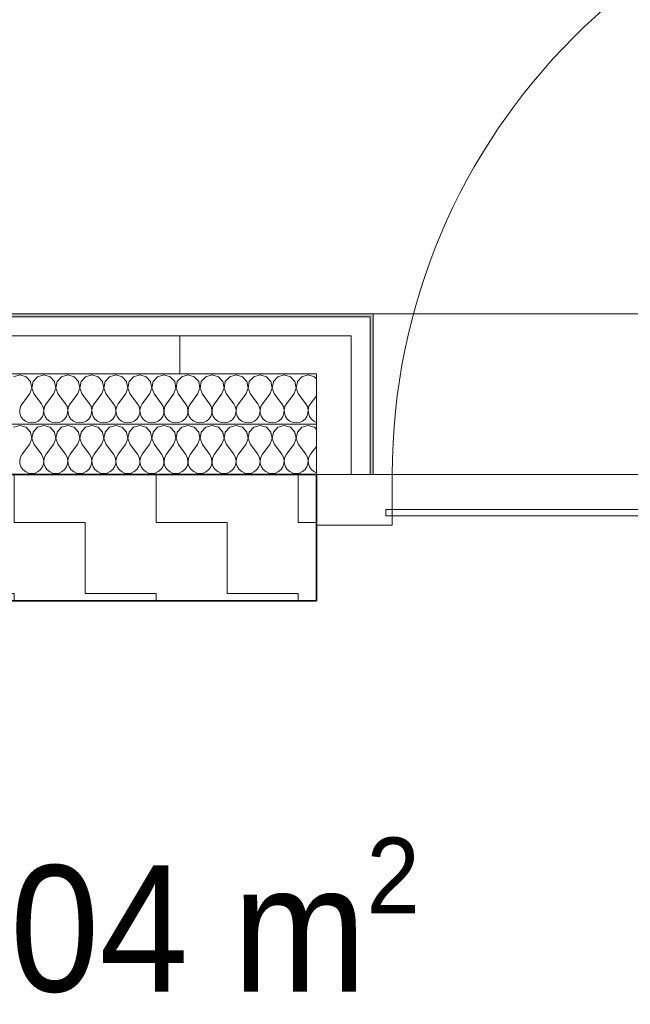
# Model space of a CAD drawing. Header units: centimetres. Extents: x -7.1 to 26.5, y -14.7 to 18.1.
# Tile 151 of 186: x 11.4 to 12.3, y 11 to 12.6. Entities that reach past the tile are written whole.
import ezdxf

# ---------------------------------------------------------------- set-up
doc = ezdxf.new("R2010")
doc.units = ezdxf.units.CM
doc.header["$LTSCALE"] = 10
doc.linetypes.add('AUSGEZOGEN', pattern=[0])
doc.linetypes.add('STRICHLINIE_S4', pattern=[0.0055, 0.0035, -0.001, 0, -0.001])
for name, color, linetype in [('XR$1$010 Murs extérieurs', 7, 'Continuous'), ('XR$1$010 Murs extérieurs – Lignes de séparation des couches', 7, 'Continuous'), ('XR$1$010 Portes', 7, 'Continuous'), ('XR$1$030 Chapes', 7, 'Continuous'), ('XR$2$080 Définition des locaux – Texte', 7, 'Continuous'), ('XR$3$010 Murs extérieurs – Hachures des composants', 7, 'Continuous'), ('XR$3$035 Dalles', 7, 'Continuous')]:
    doc.layers.add(name, color=color, linetype=linetype)
doc.styles.add('ARIAL', font='arial.ttf')
pattern_1 = [(0, (0.375, 0.375), (0.1875, 0.1875), [0.1875, -0.1875]), (90, (0.375, 0.375), (-0.1875, 0.1875), [0.1875, -0.1875])]

# ---------------------------------------------------------------- blocks, each defined once
blk = doc.blocks.new('COMPLEXOBJECT_104')
at = {"layer": 'XR$3$010 Murs extérieurs – Hachures des composants', "color": 8, "linetype": 'AUSGEZOGEN', "lineweight": 13, "transparency": 33554687}
for p, q in [((11.3714, 12.0466), (11.3614, 12.0438)), ((11.3814, 12.0438), (11.3714, 12.0466)), ((11.3885, 12.0361), (11.3814, 12.0438)), ((11.3904, 12.0258), (11.3885, 12.0361)), ((11.3925, 12.0361), (11.3906, 12.0258)), ((11.3995, 12.0438), (11.3925, 12.0361)), ((11.4095, 12.0466), (11.3995, 12.0438)), ((11.4195, 12.0438), (11.4095, 12.0466)), ((11.4266, 12.0361), (11.4195, 12.0438)), ((11.4285, 12.0258), (11.4266, 12.0361)), ((11.4306, 12.0361), (11.4286, 12.0258)), ((11.4376, 12.0438), (11.4306, 12.0361)), ((11.4476, 12.0466), (11.4376, 12.0438)), ((11.4576, 12.0438), (11.4476, 12.0466)), ((11.4647, 12.0361), (11.4576, 12.0438)), ((11.4666, 12.0258), (11.4647, 12.0361)), ((11.4687, 12.0361), (11.4667, 12.0258)), ((11.4757, 12.0438), (11.4687, 12.0361)), ((11.4857, 12.0466), (11.4757, 12.0438)), ((11.4957, 12.0438), (11.4857, 12.0466)), ((11.5028, 12.0361), (11.4957, 12.0438)), ((11.5047, 12.0258), (11.5028, 12.0361)), ((11.5068, 12.0361), (11.5048, 12.0258)), ((11.5138, 12.0438), (11.5068, 12.0361)), ((11.5238, 12.0466), (11.5138, 12.0438)), ((11.5338, 12.0438), (11.5238, 12.0466)), ((11.5408, 12.0361), (11.5338, 12.0438)), ((11.5428, 12.0258), (11.5408, 12.0361)), ((11.5449, 12.0361), (11.5429, 12.0258)), ((11.5519, 12.0438), (11.5449, 12.0361)), ((11.5619, 12.0466), (11.5519, 12.0438)), ((11.5719, 12.0438), (11.5619, 12.0466)), ((11.5789, 12.0361), (11.5719, 12.0438)), ((11.5809, 12.0258), (11.5789, 12.0361)), ((11.583, 12.0361), (11.581, 12.0258)), ((11.59, 12.0438), (11.583, 12.0361)), ((11.6, 12.0466), (11.59, 12.0438)), ((11.61, 12.0438), (11.6, 12.0466)), ((11.617, 12.0361), (11.61, 12.0438)), ((11.619, 12.0258), (11.617, 12.0361)), ((11.6211, 12.0361), (11.6191, 12.0258)), ((11.6281, 12.0438), (11.6211, 12.0361)), ((11.6381, 12.0466), (11.6281, 12.0438)), ((11.6481, 12.0438), (11.6381, 12.0466)), ((11.6551, 12.0361), (11.6481, 12.0438)), ((11.6571, 12.0258), (11.6551, 12.0361)), ((11.6592, 12.0361), (11.6572, 12.0258)), ((11.6662, 12.0438), (11.6592, 12.0361)), ((11.6762, 12.0466), (11.6662, 12.0438)), ((11.6862, 12.0438), (11.6762, 12.0466)), ((11.6932, 12.0361), (11.6862, 12.0438)), ((11.6952, 12.0258), (11.6932, 12.0361)), ((11.6972, 12.0361), (11.6953, 12.0258)), ((11.7043, 12.0438), (11.6972, 12.0361)), ((11.7143, 12.0466), (11.7043, 12.0438)), ((11.7243, 12.0438), (11.7143, 12.0466)), ((11.7313, 12.0361), (11.7243, 12.0438)), ((11.7333, 12.0258), (11.7313, 12.0361)), ((11.7353, 12.0361), (11.7334, 12.0258)), ((11.7424, 12.0438), (11.7353, 12.0361)), ((11.7524, 12.0466), (11.7424, 12.0438)), ((11.7624, 12.0438), (11.7524, 12.0466)), ((11.7694, 12.0361), (11.7624, 12.0438)), ((11.7714, 12.0258), (11.7694, 12.0361)), ((11.7734, 12.0361), (11.7715, 12.0258)), ((11.7805, 12.0438), (11.7734, 12.0361)), ((11.7905, 12.0466), (11.7805, 12.0438)), ((11.8005, 12.0438), (11.7905, 12.0466)), ((11.8075, 12.0361), (11.8005, 12.0438)), ((11.8094, 12.0258), (11.8075, 12.0361)), ((11.8115, 12.0361), (11.8096, 12.0258)), ((11.8186, 12.0438), (11.8115, 12.0361)), ((11.8286, 12.0466), (11.8186, 12.0438)), ((11.8386, 12.0438), (11.8286, 12.0466)), ((11.8418, 12.0403), (11.8386, 12.0438)), ((11.3867, 12.0161), (11.3904, 12.0258)), ((11.3906, 12.0258), (11.3943, 12.0161)), ((11.4248, 12.0161), (11.4285, 12.0258)), ((11.4286, 12.0258), (11.4324, 12.0161)), ((11.4629, 12.0161), (11.4666, 12.0258)), ((11.4667, 12.0258), (11.4705, 12.0161)), ((11.501, 12.0161), (11.5047, 12.0258)), ((11.5048, 12.0258), (11.5086, 12.0161)), ((11.539, 12.0161), (11.5428, 12.0258)), ((11.5429, 12.0258), (11.5467, 12.0161)), ((11.5771, 12.0161), (11.5809, 12.0258)), ((11.581, 12.0258), (11.5848, 12.0161)), ((11.6152, 12.0161), (11.619, 12.0258)), ((11.6191, 12.0258), (11.6229, 12.0161)), ((11.6533, 12.0161), (11.6571, 12.0258)), ((11.6572, 12.0258), (11.661, 12.0161)), ((11.6914, 12.0161), (11.6952, 12.0258)), ((11.6953, 12.0258), (11.699, 12.0161)), ((11.7295, 12.0161), (11.7333, 12.0258)), ((11.7334, 12.0258), (11.7371, 12.0161)), ((11.7676, 12.0161), (11.7714, 12.0258)), ((11.7715, 12.0258), (11.7752, 12.0161)), ((11.8057, 12.0161), (11.8094, 12.0258)), ((11.8096, 12.0258), (11.8133, 12.0161)), ((11.3867, 12.0161), (11.3752, 12.0009)), ((11.3943, 12.0161), (11.4057, 12.0009)), ((11.4248, 12.0161), (11.4133, 12.0009)), ((11.4324, 12.0161), (11.4438, 12.0009)), ((11.4629, 12.0161), (11.4514, 12.0009)), ((11.4705, 12.0161), (11.4819, 12.0009)), ((11.501, 12.0161), (11.4895, 12.0009)), ((11.5086, 12.0161), (11.52, 12.0009)), ((11.539, 12.0161), (11.5276, 12.0009)), ((11.5467, 12.0161), (11.5581, 12.0009)), ((11.5771, 12.0161), (11.5657, 12.0009)), ((11.5848, 12.0161), (11.5962, 12.0009)), ((11.6152, 12.0161), (11.6038, 12.0009)), ((11.6229, 12.0161), (11.6343, 12.0009)), ((11.6533, 12.0161), (11.6419, 12.0009)), ((11.661, 12.0161), (11.6724, 12.0009)), ((11.6914, 12.0161), (11.68, 12.0009)), ((11.699, 12.0161), (11.7105, 12.0009)), ((11.7295, 12.0161), (11.7181, 12.0009)), ((11.7371, 12.0161), (11.7486, 12.0009)), ((11.7676, 12.0161), (11.7562, 12.0009)), ((11.7752, 12.0161), (11.7867, 12.0009)), ((11.8057, 12.0161), (11.7943, 12.0009)), ((11.8133, 12.0161), (11.8248, 12.0009)), ((11.8418, 12.0134), (11.8324, 12.0009)), ((11.3727, 11.9963), (11.3715, 11.9912)), ((11.3715, 11.9912), (11.3718, 11.9859)), ((11.3752, 12.0009), (11.3727, 11.9963)), ((11.4083, 11.9963), (11.4057, 12.0009)), ((11.4094, 11.9912), (11.4083, 11.9963)), ((11.4092, 11.9859), (11.4094, 11.9912)), ((11.4108, 11.9963), (11.4096, 11.9912)), ((11.4096, 11.9912), (11.4099, 11.9859)), ((11.4133, 12.0009), (11.4108, 11.9963)), ((11.4464, 11.9963), (11.4438, 12.0009)), ((11.4475, 11.9912), (11.4464, 11.9963)), ((11.4473, 11.9859), (11.4475, 11.9912)), ((11.4489, 11.9963), (11.4477, 11.9912)), ((11.4477, 11.9912), (11.448, 11.9859)), ((11.4514, 12.0009), (11.4489, 11.9963)), ((11.4844, 11.9963), (11.4819, 12.0009)), ((11.4856, 11.9912), (11.4844, 11.9963)), ((11.4854, 11.9859), (11.4856, 11.9912)), ((11.487, 11.9963), (11.4858, 11.9912)), ((11.4858, 11.9912), (11.486, 11.9859)), ((11.4895, 12.0009), (11.487, 11.9963)), ((11.5225, 11.9963), (11.52, 12.0009)), ((11.5237, 11.9912), (11.5225, 11.9963)), ((11.5235, 11.9859), (11.5237, 11.9912)), ((11.5251, 11.9963), (11.5239, 11.9912)), ((11.5239, 11.9912), (11.5241, 11.9859)), ((11.5276, 12.0009), (11.5251, 11.9963)), ((11.5606, 11.9963), (11.5581, 12.0009)), ((11.5618, 11.9912), (11.5606, 11.9963)), ((11.5616, 11.9859), (11.5618, 11.9912)), ((11.5632, 11.9963), (11.562, 11.9912)), ((11.562, 11.9912), (11.5622, 11.9859)), ((11.5657, 12.0009), (11.5632, 11.9963)), ((11.5987, 11.9963), (11.5962, 12.0009)), ((11.5999, 11.9912), (11.5987, 11.9963)), ((11.5997, 11.9859), (11.5999, 11.9912)), ((11.6013, 11.9963), (11.6001, 11.9912)), ((11.6001, 11.9912), (11.6003, 11.9859)), ((11.6038, 12.0009), (11.6013, 11.9963)), ((11.6368, 11.9963), (11.6343, 12.0009)), ((11.638, 11.9912), (11.6368, 11.9963)), ((11.6378, 11.9859), (11.638, 11.9912)), ((11.6394, 11.9963), (11.6382, 11.9912)), ((11.6382, 11.9912), (11.6384, 11.9859)), ((11.6419, 12.0009), (11.6394, 11.9963)), ((11.6749, 11.9963), (11.6724, 12.0009)), ((11.6761, 11.9912), (11.6749, 11.9963)), ((11.6759, 11.9859), (11.6761, 11.9912)), ((11.6775, 11.9963), (11.6763, 11.9912)), ((11.6763, 11.9912), (11.6765, 11.9859)), ((11.68, 12.0009), (11.6775, 11.9963)), ((11.713, 11.9963), (11.7105, 12.0009)), ((11.7142, 11.9912), (11.713, 11.9963)), ((11.714, 11.9859), (11.7142, 11.9912)), ((11.7156, 11.9963), (11.7144, 11.9912)), ((11.7144, 11.9912), (11.7146, 11.9859)), ((11.7181, 12.0009), (11.7156, 11.9963)), ((11.7511, 11.9963), (11.7486, 12.0009)), ((11.7523, 11.9912), (11.7511, 11.9963)), ((11.752, 11.9859), (11.7523, 11.9912)), ((11.7536, 11.9963), (11.7525, 11.9912)), ((11.7525, 11.9912), (11.7527, 11.9859)), ((11.7562, 12.0009), (11.7536, 11.9963)), ((11.7892, 11.9963), (11.7867, 12.0009)), ((11.7904, 11.9912), (11.7892, 11.9963)), ((11.7901, 11.9859), (11.7904, 11.9912)), ((11.7917, 11.9963), (11.7906, 11.9912)), ((11.7906, 11.9912), (11.7908, 11.9859)), ((11.7943, 12.0009), (11.7917, 11.9963)), ((11.8273, 11.9963), (11.8248, 12.0009)), ((11.8285, 11.9912), (11.8273, 11.9963)), ((11.8282, 11.9859), (11.8285, 11.9912)), ((11.8298, 11.9963), (11.8286, 11.9912)), ((11.8286, 11.9912), (11.8289, 11.9859)), ((11.8324, 12.0009), (11.8298, 11.9963)), ((11.3718, 11.9859), (11.3734, 11.9809)), ((11.3734, 11.9809), (11.3764, 11.9766)), ((11.3764, 11.9766), (11.3805, 11.9733)), ((11.3805, 11.9733), (11.3853, 11.9711)), ((11.3853, 11.9711), (11.3905, 11.9704)), ((11.3905, 11.9704), (11.3957, 11.9711)), ((11.3957, 11.9711), (11.4005, 11.9733)), ((11.4005, 11.9733), (11.4045, 11.9766)), ((11.4045, 11.9766), (11.4075, 11.9809)), ((11.4075, 11.9809), (11.4092, 11.9859)), ((11.4099, 11.9859), (11.4115, 11.9809)), ((11.4115, 11.9809), (11.4145, 11.9766)), ((11.4145, 11.9766), (11.4186, 11.9733)), ((11.4186, 11.9733), (11.4234, 11.9711)), ((11.4234, 11.9711), (11.4286, 11.9704)), ((11.4286, 11.9704), (11.4338, 11.9711)), ((11.4338, 11.9711), (11.4386, 11.9733)), ((11.4386, 11.9733), (11.4426, 11.9766)), ((11.4426, 11.9766), (11.4456, 11.9809)), ((11.4456, 11.9809), (11.4473, 11.9859)), ((11.448, 11.9859), (11.4496, 11.9809)), ((11.4496, 11.9809), (11.4526, 11.9766)), ((11.4526, 11.9766), (11.4567, 11.9733)), ((11.4567, 11.9733), (11.4615, 11.9711)), ((11.4615, 11.9711), (11.4667, 11.9704)), ((11.4667, 11.9704), (11.4719, 11.9711)), ((11.4719, 11.9711), (11.4767, 11.9733)), ((11.4767, 11.9733), (11.4807, 11.9766)), ((11.4807, 11.9766), (11.4837, 11.9809)), ((11.4837, 11.9809), (11.4854, 11.9859)), ((11.486, 11.9859), (11.4877, 11.9809)), ((11.4877, 11.9809), (11.4907, 11.9766)), ((11.4907, 11.9766), (11.4947, 11.9733)), ((11.4947, 11.9733), (11.4996, 11.9711)), ((11.4996, 11.9711), (11.5048, 11.9704)), ((11.5048, 11.9704), (11.51, 11.9711)), ((11.51, 11.9711), (11.5148, 11.9733)), ((11.5148, 11.9733), (11.5188, 11.9766)), ((11.5188, 11.9766), (11.5218, 11.9809)), ((11.5218, 11.9809), (11.5235, 11.9859)), ((11.5241, 11.9859), (11.5258, 11.9809)), ((11.5258, 11.9809), (11.5288, 11.9766)), ((11.5288, 11.9766), (11.5328, 11.9733)), ((11.5328, 11.9733), (11.5377, 11.9711)), ((11.5377, 11.9711), (11.5429, 11.9704)), ((11.5429, 11.9704), (11.5481, 11.9711)), ((11.5481, 11.9711), (11.5529, 11.9733)), ((11.5529, 11.9733), (11.5569, 11.9766)), ((11.5569, 11.9766), (11.5599, 11.9809)), ((11.5599, 11.9809), (11.5616, 11.9859)), ((11.5622, 11.9859), (11.5639, 11.9809)), ((11.5639, 11.9809), (11.5669, 11.9766)), ((11.5669, 11.9766), (11.5709, 11.9733)), ((11.5709, 11.9733), (11.5757, 11.9711)), ((11.5757, 11.9711), (11.581, 11.9704)), ((11.581, 11.9704), (11.5862, 11.9711)), ((11.5862, 11.9711), (11.591, 11.9733)), ((11.591, 11.9733), (11.595, 11.9766)), ((11.595, 11.9766), (11.598, 11.9809)), ((11.598, 11.9809), (11.5997, 11.9859)), ((11.6003, 11.9859), (11.602, 11.9809)), ((11.602, 11.9809), (11.605, 11.9766)), ((11.605, 11.9766), (11.609, 11.9733)), ((11.609, 11.9733), (11.6138, 11.9711)), ((11.6138, 11.9711), (11.619, 11.9704)), ((11.619, 11.9704), (11.6243, 11.9711)), ((11.6243, 11.9711), (11.6291, 11.9733)), ((11.6291, 11.9733), (11.6331, 11.9766)), ((11.6331, 11.9766), (11.6361, 11.9809)), ((11.6361, 11.9809), (11.6378, 11.9859)), ((11.6384, 11.9859), (11.6401, 11.9809)), ((11.6401, 11.9809), (11.6431, 11.9766)), ((11.6431, 11.9766), (11.6471, 11.9733)), ((11.6471, 11.9733), (11.6519, 11.9711)), ((11.6519, 11.9711), (11.6571, 11.9704)), ((11.6571, 11.9704), (11.6623, 11.9711)), ((11.6623, 11.9711), (11.6672, 11.9733)), ((11.6672, 11.9733), (11.6712, 11.9766)), ((11.6712, 11.9766), (11.6742, 11.9809)), ((11.6742, 11.9809), (11.6759, 11.9859)), ((11.6765, 11.9859), (11.6782, 11.9809)), ((11.6782, 11.9809), (11.6812, 11.9766)), ((11.6812, 11.9766), (11.6852, 11.9733)), ((11.6852, 11.9733), (11.69, 11.9711)), ((11.69, 11.9711), (11.6952, 11.9704)), ((11.6952, 11.9704), (11.7004, 11.9711)), ((11.7004, 11.9711), (11.7053, 11.9733)), ((11.7053, 11.9733), (11.7093, 11.9766)), ((11.7093, 11.9766), (11.7123, 11.9809)), ((11.7123, 11.9809), (11.714, 11.9859)), ((11.7146, 11.9859), (11.7163, 11.9809)), ((11.7163, 11.9809), (11.7193, 11.9766)), ((11.7193, 11.9766), (11.7233, 11.9733)), ((11.7233, 11.9733), (11.7281, 11.9711)), ((11.7281, 11.9711), (11.7333, 11.9704)), ((11.7333, 11.9704), (11.7385, 11.9711)), ((11.7385, 11.9711), (11.7433, 11.9733)), ((11.7433, 11.9733), (11.7474, 11.9766)), ((11.7474, 11.9766), (11.7504, 11.9809)), ((11.7504, 11.9809), (11.752, 11.9859)), ((11.7527, 11.9859), (11.7544, 11.9809)), ((11.7544, 11.9809), (11.7574, 11.9766)), ((11.7574, 11.9766), (11.7614, 11.9733)), ((11.7614, 11.9733), (11.7662, 11.9711)), ((11.7662, 11.9711), (11.7714, 11.9704)), ((11.7714, 11.9704), (11.7766, 11.9711)), ((11.7766, 11.9711), (11.7814, 11.9733)), ((11.7814, 11.9733), (11.7855, 11.9766)), ((11.7855, 11.9766), (11.7885, 11.9809)), ((11.7885, 11.9809), (11.7901, 11.9859)), ((11.7908, 11.9859), (11.7925, 11.9809)), ((11.7925, 11.9809), (11.7955, 11.9766)), ((11.7955, 11.9766), (11.7995, 11.9733)), ((11.7995, 11.9733), (11.8043, 11.9711)), ((11.8043, 11.9711), (11.8095, 11.9704)), ((11.8095, 11.9704), (11.8147, 11.9711)), ((11.8147, 11.9711), (11.8195, 11.9733)), ((11.8195, 11.9733), (11.8236, 11.9766)), ((11.8236, 11.9766), (11.8266, 11.9809)), ((11.8266, 11.9809), (11.8282, 11.9859)), ((11.8289, 11.9859), (11.8306, 11.9809)), ((11.8306, 11.9809), (11.8336, 11.9766)), ((11.8336, 11.9766), (11.8376, 11.9733)), ((11.8376, 11.9733), (11.8418, 11.9714))]:
    blk.add_line(p, q, dxfattribs=at)
blk = doc.blocks.new('COMPLEXOBJECT_108')
at = {"layer": 'XR$3$010 Murs extérieurs – Hachures des composants', "color": 8, "linetype": 'AUSGEZOGEN', "lineweight": 13, "transparency": 33554687}
for p, q in [((11.3714, 11.9666), (11.3614, 11.9638)), ((11.3814, 11.9638), (11.3714, 11.9666)), ((11.3885, 11.9561), (11.3814, 11.9638)), ((11.3904, 11.9458), (11.3885, 11.9561)), ((11.3925, 11.9561), (11.3906, 11.9458)), ((11.3995, 11.9638), (11.3925, 11.9561)), ((11.4095, 11.9666), (11.3995, 11.9638)), ((11.4195, 11.9638), (11.4095, 11.9666)), ((11.4266, 11.9561), (11.4195, 11.9638)), ((11.4285, 11.9458), (11.4266, 11.9561)), ((11.4306, 11.9561), (11.4286, 11.9458)), ((11.4376, 11.9638), (11.4306, 11.9561)), ((11.4476, 11.9666), (11.4376, 11.9638)), ((11.4576, 11.9638), (11.4476, 11.9666)), ((11.4647, 11.9561), (11.4576, 11.9638)), ((11.4666, 11.9458), (11.4647, 11.9561)), ((11.4687, 11.9561), (11.4667, 11.9458)), ((11.4757, 11.9638), (11.4687, 11.9561)), ((11.4857, 11.9666), (11.4757, 11.9638)), ((11.4957, 11.9638), (11.4857, 11.9666)), ((11.5028, 11.9561), (11.4957, 11.9638)), ((11.5047, 11.9458), (11.5028, 11.9561)), ((11.5068, 11.9561), (11.5048, 11.9458)), ((11.5138, 11.9638), (11.5068, 11.9561)), ((11.5238, 11.9666), (11.5138, 11.9638)), ((11.5338, 11.9638), (11.5238, 11.9666)), ((11.5408, 11.9561), (11.5338, 11.9638)), ((11.5428, 11.9458), (11.5408, 11.9561)), ((11.5449, 11.9561), (11.5429, 11.9458)), ((11.5519, 11.9638), (11.5449, 11.9561)), ((11.5619, 11.9666), (11.5519, 11.9638)), ((11.5719, 11.9638), (11.5619, 11.9666)), ((11.5789, 11.9561), (11.5719, 11.9638)), ((11.5809, 11.9458), (11.5789, 11.9561)), ((11.583, 11.9561), (11.581, 11.9458)), ((11.59, 11.9638), (11.583, 11.9561)), ((11.6, 11.9666), (11.59, 11.9638)), ((11.61, 11.9638), (11.6, 11.9666)), ((11.617, 11.9561), (11.61, 11.9638)), ((11.619, 11.9458), (11.617, 11.9561)), ((11.6211, 11.9561), (11.6191, 11.9458)), ((11.6281, 11.9638), (11.6211, 11.9561)), ((11.6381, 11.9666), (11.6281, 11.9638)), ((11.6481, 11.9638), (11.6381, 11.9666)), ((11.6551, 11.9561), (11.6481, 11.9638)), ((11.6571, 11.9458), (11.6551, 11.9561)), ((11.6592, 11.9561), (11.6572, 11.9458)), ((11.6662, 11.9638), (11.6592, 11.9561)), ((11.6762, 11.9666), (11.6662, 11.9638)), ((11.6862, 11.9638), (11.6762, 11.9666)), ((11.6932, 11.9561), (11.6862, 11.9638)), ((11.6952, 11.9458), (11.6932, 11.9561)), ((11.6972, 11.9561), (11.6953, 11.9458)), ((11.7043, 11.9638), (11.6972, 11.9561)), ((11.7143, 11.9666), (11.7043, 11.9638)), ((11.7243, 11.9638), (11.7143, 11.9666)), ((11.7313, 11.9561), (11.7243, 11.9638)), ((11.7333, 11.9458), (11.7313, 11.9561)), ((11.7353, 11.9561), (11.7334, 11.9458)), ((11.7424, 11.9638), (11.7353, 11.9561)), ((11.7524, 11.9666), (11.7424, 11.9638)), ((11.7624, 11.9638), (11.7524, 11.9666)), ((11.7694, 11.9561), (11.7624, 11.9638)), ((11.7714, 11.9458), (11.7694, 11.9561)), ((11.7734, 11.9561), (11.7715, 11.9458)), ((11.7805, 11.9638), (11.7734, 11.9561)), ((11.7905, 11.9666), (11.7805, 11.9638)), ((11.8005, 11.9638), (11.7905, 11.9666)), ((11.8075, 11.9561), (11.8005, 11.9638)), ((11.8094, 11.9458), (11.8075, 11.9561)), ((11.8115, 11.9561), (11.8096, 11.9458)), ((11.8186, 11.9638), (11.8115, 11.9561)), ((11.8286, 11.9666), (11.8186, 11.9638)), ((11.8386, 11.9638), (11.8286, 11.9666)), ((11.8418, 11.9603), (11.8386, 11.9638)), ((11.3867, 11.9361), (11.3904, 11.9458)), ((11.3906, 11.9458), (11.3943, 11.9361)), ((11.4248, 11.9361), (11.4285, 11.9458)), ((11.4286, 11.9458), (11.4324, 11.9361)), ((11.4629, 11.9361), (11.4666, 11.9458)), ((11.4667, 11.9458), (11.4705, 11.9361)), ((11.501, 11.9361), (11.5047, 11.9458)), ((11.5048, 11.9458), (11.5086, 11.9361)), ((11.539, 11.9361), (11.5428, 11.9458)), ((11.5429, 11.9458), (11.5467, 11.9361)), ((11.5771, 11.9361), (11.5809, 11.9458)), ((11.581, 11.9458), (11.5848, 11.9361)), ((11.6152, 11.9361), (11.619, 11.9458)), ((11.6191, 11.9458), (11.6229, 11.9361)), ((11.6533, 11.9361), (11.6571, 11.9458)), ((11.6572, 11.9458), (11.661, 11.9361)), ((11.6914, 11.9361), (11.6952, 11.9458)), ((11.6953, 11.9458), (11.699, 11.9361)), ((11.7295, 11.9361), (11.7333, 11.9458)), ((11.7334, 11.9458), (11.7371, 11.9361)), ((11.7676, 11.9361), (11.7714, 11.9458)), ((11.7715, 11.9458), (11.7752, 11.9361)), ((11.8057, 11.9361), (11.8094, 11.9458)), ((11.8096, 11.9458), (11.8133, 11.9361)), ((11.3867, 11.9361), (11.3752, 11.9209)), ((11.3943, 11.9361), (11.4057, 11.9209)), ((11.4248, 11.9361), (11.4133, 11.9209)), ((11.4324, 11.9361), (11.4438, 11.9209)), ((11.4629, 11.9361), (11.4514, 11.9209)), ((11.4705, 11.9361), (11.4819, 11.9209)), ((11.501, 11.9361), (11.4895, 11.9209)), ((11.5086, 11.9361), (11.52, 11.9209)), ((11.539, 11.9361), (11.5276, 11.9209)), ((11.5467, 11.9361), (11.5581, 11.9209)), ((11.5771, 11.9361), (11.5657, 11.9209)), ((11.5848, 11.9361), (11.5962, 11.9209)), ((11.6152, 11.9361), (11.6038, 11.9209)), ((11.6229, 11.9361), (11.6343, 11.9209)), ((11.6533, 11.9361), (11.6419, 11.9209)), ((11.661, 11.9361), (11.6724, 11.9209)), ((11.6914, 11.9361), (11.68, 11.9209)), ((11.699, 11.9361), (11.7105, 11.9209)), ((11.7295, 11.9361), (11.7181, 11.9209)), ((11.7371, 11.9361), (11.7486, 11.9209)), ((11.7676, 11.9361), (11.7562, 11.9209)), ((11.7752, 11.9361), (11.7867, 11.9209)), ((11.8057, 11.9361), (11.7943, 11.9209)), ((11.8133, 11.9361), (11.8248, 11.9209)), ((11.8418, 11.9334), (11.8324, 11.9209)), ((11.3727, 11.9163), (11.3715, 11.9112)), ((11.3715, 11.9112), (11.3718, 11.9059)), ((11.3752, 11.9209), (11.3727, 11.9163)), ((11.4083, 11.9163), (11.4057, 11.9209)), ((11.4094, 11.9112), (11.4083, 11.9163)), ((11.4092, 11.9059), (11.4094, 11.9112)), ((11.4108, 11.9163), (11.4096, 11.9112)), ((11.4096, 11.9112), (11.4099, 11.9059)), ((11.4133, 11.9209), (11.4108, 11.9163)), ((11.4464, 11.9163), (11.4438, 11.9209)), ((11.4475, 11.9112), (11.4464, 11.9163)), ((11.4473, 11.9059), (11.4475, 11.9112)), ((11.4489, 11.9163), (11.4477, 11.9112)), ((11.4477, 11.9112), (11.448, 11.9059)), ((11.4514, 11.9209), (11.4489, 11.9163)), ((11.4844, 11.9163), (11.4819, 11.9209)), ((11.4856, 11.9112), (11.4844, 11.9163)), ((11.4854, 11.9059), (11.4856, 11.9112)), ((11.487, 11.9163), (11.4858, 11.9112)), ((11.4858, 11.9112), (11.486, 11.9059)), ((11.4895, 11.9209), (11.487, 11.9163)), ((11.5225, 11.9163), (11.52, 11.9209)), ((11.5237, 11.9112), (11.5225, 11.9163)), ((11.5235, 11.9059), (11.5237, 11.9112)), ((11.5251, 11.9163), (11.5239, 11.9112)), ((11.5239, 11.9112), (11.5241, 11.9059)), ((11.5276, 11.9209), (11.5251, 11.9163)), ((11.5606, 11.9163), (11.5581, 11.9209)), ((11.5618, 11.9112), (11.5606, 11.9163)), ((11.5616, 11.9059), (11.5618, 11.9112)), ((11.5632, 11.9163), (11.562, 11.9112)), ((11.562, 11.9112), (11.5622, 11.9059)), ((11.5657, 11.9209), (11.5632, 11.9163)), ((11.5987, 11.9163), (11.5962, 11.9209)), ((11.5999, 11.9112), (11.5987, 11.9163)), ((11.5997, 11.9059), (11.5999, 11.9112)), ((11.6013, 11.9163), (11.6001, 11.9112)), ((11.6001, 11.9112), (11.6003, 11.9059)), ((11.6038, 11.9209), (11.6013, 11.9163)), ((11.6368, 11.9163), (11.6343, 11.9209)), ((11.638, 11.9112), (11.6368, 11.9163)), ((11.6378, 11.9059), (11.638, 11.9112)), ((11.6394, 11.9163), (11.6382, 11.9112)), ((11.6382, 11.9112), (11.6384, 11.9059)), ((11.6419, 11.9209), (11.6394, 11.9163)), ((11.6749, 11.9163), (11.6724, 11.9209)), ((11.6761, 11.9112), (11.6749, 11.9163)), ((11.6759, 11.9059), (11.6761, 11.9112)), ((11.6775, 11.9163), (11.6763, 11.9112)), ((11.6763, 11.9112), (11.6765, 11.9059)), ((11.68, 11.9209), (11.6775, 11.9163)), ((11.713, 11.9163), (11.7105, 11.9209)), ((11.7142, 11.9112), (11.713, 11.9163)), ((11.714, 11.9059), (11.7142, 11.9112)), ((11.7156, 11.9163), (11.7144, 11.9112)), ((11.7144, 11.9112), (11.7146, 11.9059)), ((11.7181, 11.9209), (11.7156, 11.9163)), ((11.7511, 11.9163), (11.7486, 11.9209)), ((11.7523, 11.9112), (11.7511, 11.9163)), ((11.752, 11.9059), (11.7523, 11.9112)), ((11.7536, 11.9163), (11.7525, 11.9112)), ((11.7525, 11.9112), (11.7527, 11.9059)), ((11.7562, 11.9209), (11.7536, 11.9163)), ((11.7892, 11.9163), (11.7867, 11.9209)), ((11.7904, 11.9112), (11.7892, 11.9163)), ((11.7901, 11.9059), (11.7904, 11.9112)), ((11.7917, 11.9163), (11.7906, 11.9112)), ((11.7906, 11.9112), (11.7908, 11.9059)), ((11.7943, 11.9209), (11.7917, 11.9163)), ((11.8273, 11.9163), (11.8248, 11.9209)), ((11.8285, 11.9112), (11.8273, 11.9163)), ((11.8282, 11.9059), (11.8285, 11.9112)), ((11.8298, 11.9163), (11.8286, 11.9112)), ((11.8286, 11.9112), (11.8289, 11.9059)), ((11.8324, 11.9209), (11.8298, 11.9163)), ((11.3718, 11.9059), (11.3734, 11.9009)), ((11.3734, 11.9009), (11.3764, 11.8966)), ((11.3764, 11.8966), (11.3805, 11.8933)), ((11.3805, 11.8933), (11.3853, 11.8911)), ((11.3957, 11.8911), (11.4005, 11.8933)), ((11.4005, 11.8933), (11.4045, 11.8966)), ((11.4045, 11.8966), (11.4075, 11.9009)), ((11.4075, 11.9009), (11.4092, 11.9059)), ((11.4099, 11.9059), (11.4115, 11.9009)), ((11.4115, 11.9009), (11.4145, 11.8966)), ((11.4145, 11.8966), (11.4186, 11.8933)), ((11.4186, 11.8933), (11.4234, 11.8911)), ((11.4338, 11.8911), (11.4386, 11.8933)), ((11.4386, 11.8933), (11.4426, 11.8966)), ((11.4426, 11.8966), (11.4456, 11.9009)), ((11.4456, 11.9009), (11.4473, 11.9059)), ((11.448, 11.9059), (11.4496, 11.9009)), ((11.4496, 11.9009), (11.4526, 11.8966)), ((11.4526, 11.8966), (11.4567, 11.8933)), ((11.4567, 11.8933), (11.4615, 11.8911)), ((11.4719, 11.8911), (11.4767, 11.8933)), ((11.4767, 11.8933), (11.4807, 11.8966)), ((11.4807, 11.8966), (11.4837, 11.9009)), ((11.4837, 11.9009), (11.4854, 11.9059)), ((11.486, 11.9059), (11.4877, 11.9009)), ((11.4877, 11.9009), (11.4907, 11.8966)), ((11.4907, 11.8966), (11.4947, 11.8933)), ((11.4947, 11.8933), (11.4996, 11.8911)), ((11.51, 11.8911), (11.5148, 11.8933)), ((11.5148, 11.8933), (11.5188, 11.8966)), ((11.5188, 11.8966), (11.5218, 11.9009)), ((11.5218, 11.9009), (11.5235, 11.9059)), ((11.5241, 11.9059), (11.5258, 11.9009)), ((11.5258, 11.9009), (11.5288, 11.8966)), ((11.5288, 11.8966), (11.5328, 11.8933)), ((11.5328, 11.8933), (11.5377, 11.8911)), ((11.5481, 11.8911), (11.5529, 11.8933)), ((11.5529, 11.8933), (11.5569, 11.8966)), ((11.5569, 11.8966), (11.5599, 11.9009)), ((11.5599, 11.9009), (11.5616, 11.9059)), ((11.5622, 11.9059), (11.5639, 11.9009)), ((11.5639, 11.9009), (11.5669, 11.8966)), ((11.5669, 11.8966), (11.5709, 11.8933)), ((11.5709, 11.8933), (11.5757, 11.8911)), ((11.5862, 11.8911), (11.591, 11.8933)), ((11.591, 11.8933), (11.595, 11.8966)), ((11.595, 11.8966), (11.598, 11.9009)), ((11.598, 11.9009), (11.5997, 11.9059)), ((11.6003, 11.9059), (11.602, 11.9009)), ((11.602, 11.9009), (11.605, 11.8966)), ((11.605, 11.8966), (11.609, 11.8933)), ((11.609, 11.8933), (11.6138, 11.8911)), ((11.6243, 11.8911), (11.6291, 11.8933)), ((11.6291, 11.8933), (11.6331, 11.8966)), ((11.6331, 11.8966), (11.6361, 11.9009)), ((11.6361, 11.9009), (11.6378, 11.9059)), ((11.6384, 11.9059), (11.6401, 11.9009)), ((11.6401, 11.9009), (11.6431, 11.8966)), ((11.6431, 11.8966), (11.6471, 11.8933)), ((11.6471, 11.8933), (11.6519, 11.8911)), ((11.6623, 11.8911), (11.6672, 11.8933)), ((11.6672, 11.8933), (11.6712, 11.8966)), ((11.6712, 11.8966), (11.6742, 11.9009)), ((11.6742, 11.9009), (11.6759, 11.9059)), ((11.6765, 11.9059), (11.6782, 11.9009)), ((11.6782, 11.9009), (11.6812, 11.8966)), ((11.6812, 11.8966), (11.6852, 11.8933)), ((11.6852, 11.8933), (11.69, 11.8911)), ((11.7004, 11.8911), (11.7053, 11.8933)), ((11.7053, 11.8933), (11.7093, 11.8966)), ((11.7093, 11.8966), (11.7123, 11.9009)), ((11.7123, 11.9009), (11.714, 11.9059)), ((11.7146, 11.9059), (11.7163, 11.9009)), ((11.7163, 11.9009), (11.7193, 11.8966)), ((11.7193, 11.8966), (11.7233, 11.8933)), ((11.7233, 11.8933), (11.7281, 11.8911)), ((11.7385, 11.8911), (11.7433, 11.8933)), ((11.7433, 11.8933), (11.7474, 11.8966)), ((11.7474, 11.8966), (11.7504, 11.9009)), ((11.7504, 11.9009), (11.752, 11.9059)), ((11.7527, 11.9059), (11.7544, 11.9009)), ((11.7544, 11.9009), (11.7574, 11.8966)), ((11.7574, 11.8966), (11.7614, 11.8933)), ((11.7614, 11.8933), (11.7662, 11.8911)), ((11.7766, 11.8911), (11.7814, 11.8933)), ((11.7814, 11.8933), (11.7855, 11.8966)), ((11.7855, 11.8966), (11.7885, 11.9009)), ((11.7885, 11.9009), (11.7901, 11.9059)), ((11.7908, 11.9059), (11.7925, 11.9009)), ((11.7925, 11.9009), (11.7955, 11.8966)), ((11.7955, 11.8966), (11.7995, 11.8933)), ((11.7995, 11.8933), (11.8043, 11.8911)), ((11.8147, 11.8911), (11.8195, 11.8933)), ((11.8195, 11.8933), (11.8236, 11.8966)), ((11.8236, 11.8966), (11.8266, 11.9009)), ((11.8266, 11.9009), (11.8282, 11.9059)), ((11.8289, 11.9059), (11.8306, 11.9009)), ((11.8306, 11.9009), (11.8336, 11.8966)), ((11.8336, 11.8966), (11.8376, 11.8933)), ((11.8376, 11.8933), (11.8418, 11.8914)), ((11.3853, 11.8911), (11.3905, 11.8904)), ((11.3905, 11.8904), (11.3957, 11.8911)), ((11.4234, 11.8911), (11.4286, 11.8904)), ((11.4286, 11.8904), (11.4338, 11.8911)), ((11.4615, 11.8911), (11.4667, 11.8904)), ((11.4667, 11.8904), (11.4719, 11.8911)), ((11.4996, 11.8911), (11.5048, 11.8904)), ((11.5048, 11.8904), (11.51, 11.8911)), ((11.5377, 11.8911), (11.5429, 11.8904)), ((11.5429, 11.8904), (11.5481, 11.8911)), ((11.5757, 11.8911), (11.581, 11.8904)), ((11.581, 11.8904), (11.5862, 11.8911)), ((11.6138, 11.8911), (11.619, 11.8904)), ((11.619, 11.8904), (11.6243, 11.8911)), ((11.6519, 11.8911), (11.6571, 11.8904)), ((11.6571, 11.8904), (11.6623, 11.8911)), ((11.69, 11.8911), (11.6952, 11.8904)), ((11.6952, 11.8904), (11.7004, 11.8911)), ((11.7281, 11.8911), (11.7333, 11.8904)), ((11.7333, 11.8904), (11.7385, 11.8911)), ((11.7662, 11.8911), (11.7714, 11.8904)), ((11.7714, 11.8904), (11.7766, 11.8911)), ((11.8043, 11.8911), (11.8095, 11.8904)), ((11.8095, 11.8904), (11.8147, 11.8911))]:
    blk.add_line(p, q, dxfattribs=at)

msp = doc.modelspace()

# ---------------------------------------------------------------- hatches: boundary and pattern name
at = {"layer": 'XR$3$010 Murs extérieurs – Hachures des composants', "linetype": 'AUSGEZOGEN', "lineweight": 13, "transparency": 33554687}
for points in [[(9.7618, 12.1435), (9.7618, 12.1385), (11.9268, 12.1385), (11.9268, 12.1435)], [(11.9268, 12.1435), (11.9268, 11.8885), (11.9318, 11.8885), (11.9318, 12.1435)]]:
    msp.add_hatch(color=59, dxfattribs=at).paths.add_polyline_path(points)
h = msp.add_hatch(dxfattribs=at)
h.set_pattern_fill('MUSTER', color=42, scale=0.1875, style=0, pattern_type=2)
h.set_pattern_definition(pattern_1)
h.paths.add_polyline_path([(9.8518, 12.1085), (9.8518, 12.0485), (11.8418, 12.0485), (11.8418, 12.1085)], flags=0)
h = msp.add_hatch(dxfattribs=at)
h.set_pattern_fill('MUSTER', color=42, scale=0.1875, style=0, pattern_type=2)
h.set_pattern_definition(pattern_1)
h.paths.add_polyline_path([(11.8418, 12.1085), (11.8418, 11.8885), (11.8968, 11.8885), (11.8968, 12.1085)], flags=0)
h = msp.add_hatch(dxfattribs=at)
h.set_pattern_fill('MUSTER', scale=0.1125, style=0, pattern_type=2)
h.set_pattern_definition([(0, (0.225, 0.225), (0.1125, 0.1125), [0.1125, -0.1125]), (90, (0.225, 0.225), (-0.1125, 0.1125), [0.1125, -0.1125])])
h.paths.add_polyline_path([(10.0118, 11.8885), (10.0118, 10.7335), (10.0118, 10.7335), (10.0118, 7.3535), (10.2118, 7.3535), (10.2118, 10.7335), (10.2118, 10.7335), (10.2118, 11.6885), (11.8418, 11.6885), (11.8418, 11.8885), (10.2118, 11.8885), (10.2118, 11.8885)], flags=0)

# ---------------------------------------------------------------- linework, layer by layer
at = {"layer": 'XR$1$010 Murs extérieurs', "color": 7, "linetype": 'AUSGEZOGEN', "lineweight": 18, "transparency": 33554687}
for p, q in [((11.9268, 12.1435), (9.7618, 12.1435)), ((11.9268, 12.1435), (11.9318, 12.1435)), ((11.9318, 12.1435), (11.9318, 12.1385)), ((11.9318, 12.1385), (11.9318, 12.1085)), ((11.9318, 12.1085), (11.9318, 12.0485)), ((11.9318, 12.0485), (11.9318, 11.9685)), ((11.9318, 11.9685), (11.9318, 11.8885)), ((11.8418, 11.8885), (11.8968, 11.8885)), ((11.8968, 11.8885), (11.9268, 11.8885)), ((11.9268, 11.8885), (11.9318, 11.8885))]:
    msp.add_line(p, q, dxfattribs=at)
at = {"layer": 'XR$1$010 Murs extérieurs', "color": 7, "linetype": 'AUSGEZOGEN', "lineweight": 35, "transparency": 33554687}
for p, q in [((11.8418, 11.8885), (11.8418, 11.8085)), ((11.8418, 11.8085), (11.8418, 11.6885)), ((10.2118, 11.6885), (11.8418, 11.6885))]:
    msp.add_line(p, q, dxfattribs=at)
at = {"layer": 'XR$1$010 Murs extérieurs – Lignes de séparation des couches', "color": 7, "linetype": 'AUSGEZOGEN', "lineweight": 18, "transparency": 33554687}
for p, q in [((11.8968, 12.1385), (9.7918, 12.1385)), ((11.8968, 12.1385), (11.9268, 12.1385)), ((11.9268, 11.8885), (11.9268, 12.1385)), ((11.9268, 12.1385), (11.9268, 11.8885)), ((11.8418, 12.1085), (9.8518, 12.1085)), ((11.8418, 12.1085), (11.8968, 12.1085)), ((11.8968, 11.8885), (11.8968, 12.1085)), ((11.8968, 12.1085), (11.8968, 11.8885)), ((11.8418, 12.0485), (9.9318, 12.0485)), ((11.8418, 12.0485), (11.8418, 11.8885)), ((11.8418, 11.9685), (10.0118, 11.9685))]:
    msp.add_line(p, q, dxfattribs=at)
at = {"layer": 'XR$1$010 Murs extérieurs – Lignes de séparation des couches', "color": 7, "linetype": 'AUSGEZOGEN', "lineweight": 35, "transparency": 33554687}
msp.add_line((11.8418, 11.8885), (10.2118, 11.8885), dxfattribs=at)
at = {"layer": 'XR$1$010 Portes', "color": 7, "linetype": 'AUSGEZOGEN', "lineweight": 13, "transparency": 33554687}
for p, q in [((11.9318, 12.1435), (12.9718, 12.1435)), ((11.9318, 12.1435), (11.9318, 12.1385)), ((11.9318, 12.1385), (11.9318, 12.1085)), ((11.9318, 12.1085), (11.9318, 12.0485)), ((11.9318, 12.0485), (11.9318, 11.9685)), ((11.9318, 11.9685), (11.9318, 11.8885)), ((11.9618, 11.8885), (11.8418, 11.8885)), ((11.8418, 11.8885), (11.8418, 11.8085)), ((11.8418, 11.8885), (11.8418, 11.8085)), ((11.8418, 11.8885), (11.8418, 11.8085)), ((11.8418, 11.8885), (11.8968, 11.8885)), ((11.8418, 11.8885), (11.8968, 11.8885)), ((11.8968, 11.8885), (11.9268, 11.8885)), ((11.8968, 11.8885), (11.9268, 11.8885)), ((11.9268, 11.8885), (11.9318, 11.8885)), ((11.9268, 11.8885), (11.9318, 11.8885)), ((11.9618, 11.8085), (11.9618, 11.8885)), ((11.8418, 11.8085), (11.9618, 11.8085)), ((11.8418, 11.8085), (11.8418, 11.6885))]:
    msp.add_line(p, q, dxfattribs=at)
msp.add_arc((12.9418, 11.8885), 0.98, 90, 180, dxfattribs=at)
at = {"layer": 'XR$1$030 Chapes', "color": 7, "linetype": 'AUSGEZOGEN', "lineweight": 18, "transparency": 33554687}
for p, q in [((12.9518, 11.8335), (11.9515, 11.8335)), ((11.9515, 11.8335), (11.9515, 11.8235)), ((11.9515, 11.8235), (12.9518, 11.8235))]:
    msp.add_line(p, q, dxfattribs=at)
at = {"layer": 'XR$3$035 Dalles', "color": 7, "linetype": 'STRICHLINIE_S4', "lineweight": 18, "transparency": 33554687}
msp.add_lwpolyline([(9.1568, 11.1435), (9.7568, 11.1435), (9.7568, 12.1435), (15.1468, 12.1435), (15.1468, 11.1435), (15.7468, 11.1435), (15.7468, 13.1435), (9.1568, 13.1435), (9.1568, 11.1435)], close=True, dxfattribs=at)
at = {"layer": 'XR$3$035 Dalles', "color": 7, "linetype": 'AUSGEZOGEN', "lineweight": 18, "transparency": 33554687}
msp.add_lwpolyline([(10.2118, 9.5585), (11.4518, 9.5585), (11.4518, 10.0235), (13.4518, 10.0235), (13.4518, 9.9785), (14.6918, 9.9785), (14.6918, 11.0535), (14.8918, 11.0535), (14.8918, 11.8885), (10.0118, 11.8885), (10.0118, 11.0463), (10.2118, 11.0463), (10.2118, 9.5585)], close=True, dxfattribs=at)

# ---------------------------------------------------------------- block references
at = {"layer": 'XR$3$010 Murs extérieurs – Hachures des composants', "color": 8, "linetype": 'AUSGEZOGEN', "lineweight": 13, "transparency": 33554687}
for name in ['COMPLEXOBJECT_104', 'COMPLEXOBJECT_108']:
    msp.add_blockref(name, (0, 0), dxfattribs=at)

# ---------------------------------------------------------------- texts
at = {"layer": 'XR$2$080 Définition des locaux – Texte', "color": 7, "linetype": 'AUSGEZOGEN', "transparency": 33554687, "insert": (10.6645, 11.5743), "char_height": 0.2, "width": 1.424576, "attachment_point": 1, "line_spacing_factor": 0.783133, "style": 'ARIAL'}
msp.add_mtext('\\A1;{\\fArial|b1|i0|c162|p34;\\W0.90909;Palier\\P\\fArial|b0|i0|c162|p34;SP: 8.04 m\\H0.6x;\\S2^ ;}', dxfattribs=at)

doc.saveas('drawing.dxf')
